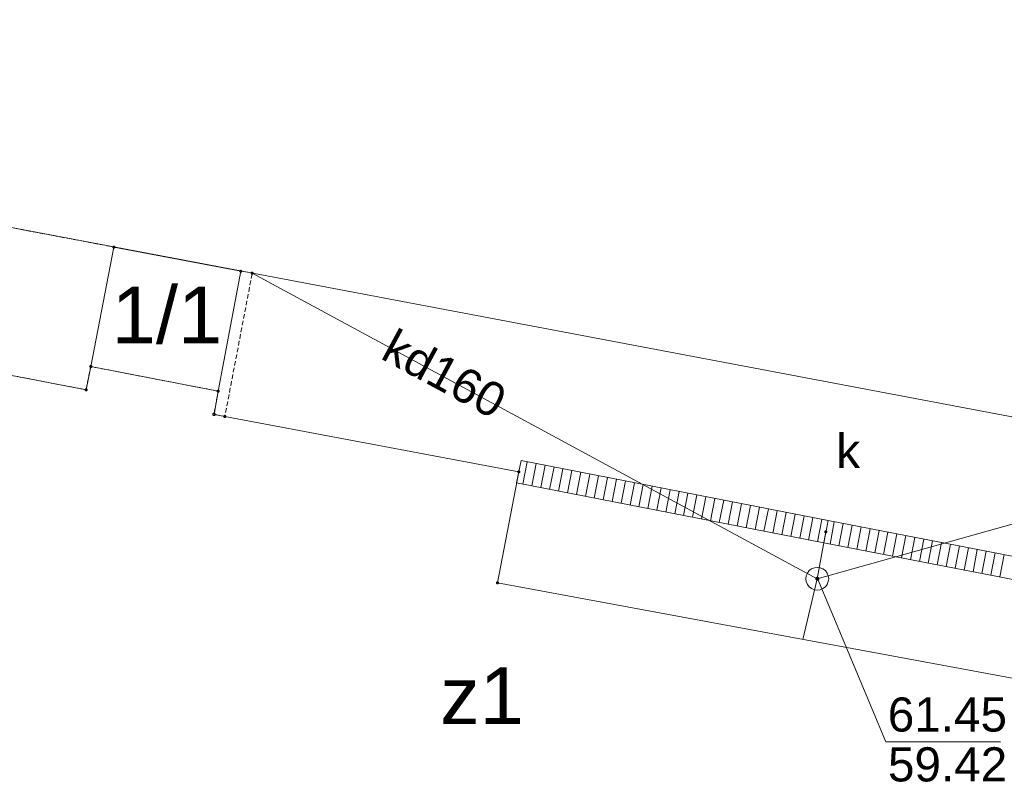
# Paper-space layout 'A-01 PLAN SYTUACYJNY' of a CAD drawing. Header units: millimetres. Extents: x 0 to 900, y 0 to 750.
# Tile 54 of 105: x 502 to 545, y 407 to 441. Entities that reach past the tile are written whole.
import ezdxf
from ezdxf.xclip import XClip

# ---------------------------------------------------------------- set-up
doc = ezdxf.new("R2010")
doc.units = ezdxf.units.MM
doc.header["$MEASUREMENT"] = 0
doc.header["$XCLIPFRAME"] = 0
doc.linetypes.add('PRZER2-1', pattern=[1.5, 1, -0.5])
doc.layers.add('A_mapa_Nr_pióra__2', color=8, linetype='Continuous', lineweight=13)
doc.layers.add('A_podrys', color=7, linetype='Continuous')
doc.styles.add('STYL_AUTOMATYCZNY_1', font='arial.ttf')

# ---------------------------------------------------------------- blocks, each defined once
blk = doc.blocks.new('Rysunek_3_3', base_point=(-1239.757, 488.381))
at = {"layer": 'A_mapa_Nr_pióra__2', "linetype": 'Continuous', "lineweight": 13}
blk.add_hatch(color=8, dxfattribs=at).paths.add_polyline_path([(536.627, 416.615), (536.63, 416.592), (536.639, 416.57), (536.654, 416.552), (536.672, 416.538), (536.694, 416.529), (536.717, 416.525), (536.74, 416.529), (536.762, 416.538), (536.781, 416.552), (536.795, 416.57), (536.804, 416.592), (536.807, 416.615), (536.804, 416.639), (536.795, 416.66), (536.781, 416.679), (536.762, 416.693), (536.74, 416.702), (536.717, 416.705), (536.694, 416.702), (536.672, 416.693), (536.654, 416.679), (536.639, 416.66), (536.63, 416.639)])
at = {"layer": 'A_mapa_Nr_pióra__2', "color": 8, "linetype": 'Continuous', "lineweight": 13, "ltscale": 0.2, "flags": 128}
for points in [[(577.275, 449.527), (576.687, 449.637), (576.631, 449.341), (535.335, 457.199), (535.771, 459.559), (529.479, 460.725), (529.343, 459.997), (493.967, 466.553), (494.021, 466.849), (493.431, 466.957), (487.411, 434.353), (487.903, 434.263), (487.957, 434.555), (558.212, 421.285), (558.337, 421.255), (569.857, 419.075), (571.637, 418.715)], [(504.777, 425.935), (505.799, 431.185), (511.38, 430.131), (510.377, 424.855)], [(505.754, 431.169), (505.754, 431.201), (505.783, 431.23), (505.815, 431.23), (505.844, 431.201), (505.844, 431.169), (505.815, 431.14), (505.783, 431.14)], [(511.335, 430.115), (511.335, 430.147), (511.364, 430.176), (511.396, 430.176), (511.425, 430.147), (511.425, 430.115), (511.396, 430.086), (511.364, 430.086)], [(511.832, 430.021), (511.832, 430.053), (511.862, 430.082), (511.893, 430.082), (511.922, 430.053), (511.922, 430.021), (511.893, 429.992), (511.862, 429.992)], [(504.732, 425.92), (504.732, 425.951), (504.761, 425.98), (504.793, 425.98), (504.822, 425.951), (504.822, 425.92), (504.793, 425.89), (504.761, 425.89)], [(504.532, 424.9), (504.532, 424.931), (504.561, 424.96), (504.593, 424.96), (504.622, 424.931), (504.622, 424.9), (504.593, 424.87), (504.561, 424.87)], [(510.332, 424.84), (510.332, 424.871), (510.361, 424.9), (510.393, 424.9), (510.422, 424.871), (510.422, 424.84), (510.393, 424.81), (510.361, 424.81)], [(510.152, 423.82), (510.152, 423.851), (510.181, 423.88), (510.213, 423.88), (510.242, 423.851), (510.242, 423.82), (510.213, 423.79), (510.181, 423.79)], [(510.63, 423.73), (510.63, 423.761), (510.659, 423.791), (510.691, 423.791), (510.72, 423.761), (510.72, 423.73), (510.691, 423.701), (510.659, 423.701)], [(523.552, 421.3), (523.552, 421.331), (523.581, 421.36), (523.613, 421.36), (523.642, 421.331), (523.642, 421.3), (523.613, 421.27), (523.581, 421.27)], [(537.052, 418.66), (537.052, 418.691), (537.081, 418.72), (537.113, 418.72), (537.142, 418.691), (537.142, 418.66), (537.113, 418.63), (537.081, 418.63)], [(536.717, 417.115), (536.847, 417.098), (536.967, 417.048), (537.071, 416.969), (537.15, 416.865), (537.2, 416.745), (537.217, 416.615), (537.2, 416.486), (537.15, 416.365), (537.071, 416.262), (536.967, 416.182), (536.847, 416.133), (536.717, 416.115), (536.588, 416.133), (536.467, 416.182), (536.364, 416.262), (536.284, 416.365), (536.234, 416.486), (536.217, 416.615), (536.234, 416.745), (536.284, 416.865), (536.364, 416.969), (536.467, 417.048), (536.588, 417.098)], [(522.612, 416.42), (522.612, 416.451), (522.641, 416.48), (522.673, 416.48), (522.702, 416.451), (522.702, 416.42), (522.673, 416.39), (522.641, 416.39)]]:
    blk.add_lwpolyline(points, close=True, dxfattribs=at)
at = {"layer": 'A_mapa_Nr_pióra__2', "color": 8, "linetype": 'PRZER2-1', "lineweight": 13, "ltscale": 0.2, "flags": 128}
blk.add_lwpolyline([(511.877, 430.037), (511.38, 430.131), (505.799, 431.185), (498.857, 432.496), (497.655, 426.247), (504.577, 424.915), (504.777, 425.935), (510.377, 424.855), (510.197, 423.835), (510.675, 423.746)], close=True, dxfattribs=at)
at = {"layer": 'A_mapa_Nr_pióra__2', "color": 8, "linetype": 'Continuous', "lineweight": 13, "ltscale": 0.2, "flags": 128}
for points in [[(511.877, 430.035), (536.717, 416.615)], [(549.197, 345.435), (524.717, 350.095), (533.957, 398.675), (519.677, 401.395), (510.497, 352.795), (503.817, 354.075), (503.797, 353.975), (473.137, 359.795), (483.197, 412.855), (484.937, 412.535), (487.937, 428.115), (504.577, 424.915), (504.777, 425.935), (510.377, 424.855), (510.197, 423.835), (523.597, 421.315), (522.657, 416.435), (548.137, 411.715)], [(536.717, 416.615), (553.117, 421.215), (553.32, 422.209), (553.117, 421.215), (558.337, 421.255)], [(523.693, 421.806), (523.501, 420.825)], [(523.693, 421.806), (537.192, 419.166), (549.132, 416.866)], [(523.966, 421.753), (523.774, 420.771)], [(523.966, 421.753), (523.774, 420.771)], [(524.358, 421.676), (524.166, 420.695)], [(524.358, 421.676), (524.166, 420.695)], [(524.751, 421.599), (524.559, 420.618)], [(524.751, 421.599), (524.559, 420.618)], [(525.144, 421.523), (524.952, 420.541)], [(525.144, 421.523), (524.952, 420.541)], [(525.536, 421.446), (525.344, 420.464)], [(525.536, 421.446), (525.344, 420.464)], [(525.929, 421.369), (525.737, 420.388)], [(525.929, 421.369), (525.737, 420.388)], [(526.321, 421.292), (526.129, 420.311)], [(526.321, 421.292), (526.129, 420.311)], [(526.714, 421.215), (526.522, 420.234)], [(526.714, 421.215), (526.522, 420.234)], [(523.501, 420.825), (537.002, 418.185), (548.943, 415.885)], [(527.106, 421.139), (526.914, 420.157)], [(527.106, 421.139), (526.914, 420.157)], [(527.499, 421.062), (527.307, 420.081)], [(527.499, 421.062), (527.307, 420.081)], [(527.891, 420.985), (527.7, 420.004)], [(527.891, 420.985), (527.7, 420.004)], [(528.284, 420.908), (528.092, 419.927)], [(528.284, 420.908), (528.092, 419.927)], [(528.677, 420.832), (528.485, 419.85)], [(528.677, 420.832), (528.485, 419.85)], [(529.069, 420.755), (528.877, 419.773)], [(529.069, 420.755), (528.877, 419.773)], [(529.462, 420.678), (529.27, 419.697)], [(529.462, 420.678), (529.27, 419.697)], [(529.854, 420.601), (529.662, 419.62)], [(529.854, 420.601), (529.662, 419.62)], [(530.247, 420.525), (530.055, 419.543)], [(530.247, 420.525), (530.055, 419.543)], [(530.639, 420.448), (530.448, 419.466)], [(530.639, 420.448), (530.448, 419.466)], [(531.032, 420.371), (530.84, 419.39)], [(531.032, 420.371), (530.84, 419.39)], [(531.425, 420.294), (531.233, 419.313)], [(531.425, 420.294), (531.233, 419.313)], [(531.817, 420.217), (531.625, 419.236)], [(531.817, 420.217), (531.625, 419.236)], [(532.21, 420.141), (532.018, 419.159)], [(532.21, 420.141), (532.018, 419.159)], [(532.602, 420.064), (532.41, 419.083)], [(532.602, 420.064), (532.41, 419.083)], [(532.995, 419.987), (532.803, 419.006)], [(532.995, 419.987), (532.803, 419.006)], [(533.387, 419.91), (533.195, 418.929)], [(533.387, 419.91), (533.195, 418.929)], [(533.78, 419.834), (533.588, 418.852)], [(533.78, 419.834), (533.588, 418.852)], [(534.173, 419.757), (533.981, 418.775)], [(534.173, 419.757), (533.981, 418.775)], [(534.565, 419.68), (534.373, 418.699)], [(534.565, 419.68), (534.373, 418.699)], [(534.958, 419.603), (534.766, 418.622)], [(534.958, 419.603), (534.766, 418.622)], [(535.35, 419.527), (535.158, 418.545)], [(535.35, 419.527), (535.158, 418.545)], [(535.743, 419.45), (535.551, 418.468)], [(535.743, 419.45), (535.551, 418.468)], [(536.135, 419.373), (535.943, 418.392)], [(536.135, 419.373), (535.943, 418.392)], [(536.528, 419.296), (536.336, 418.315)], [(536.528, 419.296), (536.336, 418.315)], [(536.92, 419.22), (536.729, 418.238)], [(536.92, 419.22), (536.729, 418.238)], [(537.002, 418.185), (537.192, 419.166)], [(537.466, 419.114), (537.277, 418.132)], [(537.466, 419.114), (537.277, 418.132)], [(537.859, 419.038), (537.67, 418.056)], [(537.859, 419.038), (537.67, 418.056)], [(536.717, 416.615), (537.097, 418.675)], [(538.252, 418.962), (538.063, 417.98)], [(538.252, 418.962), (538.063, 417.98)], [(538.645, 418.887), (538.456, 417.905)], [(538.645, 418.887), (538.456, 417.905)], [(539.038, 418.811), (538.848, 417.829)], [(539.038, 418.811), (538.848, 417.829)], [(539.43, 418.735), (539.241, 417.753)], [(539.43, 418.735), (539.241, 417.753)], [(539.823, 418.66), (539.634, 417.678)], [(539.823, 418.66), (539.634, 417.678)], [(540.216, 418.584), (540.027, 417.602)], [(540.216, 418.584), (540.027, 417.602)], [(540.609, 418.508), (540.42, 417.526)], [(540.609, 418.508), (540.42, 417.526)], [(541.001, 418.433), (540.812, 417.451)], [(541.001, 418.433), (540.812, 417.451)], [(541.394, 418.357), (541.205, 417.375)], [(541.394, 418.357), (541.205, 417.375)], [(541.787, 418.281), (541.598, 417.299)], [(541.787, 418.281), (541.598, 417.299)], [(542.18, 418.206), (541.991, 417.224)], [(542.18, 418.206), (541.991, 417.224)], [(542.573, 418.13), (542.383, 417.148)], [(542.573, 418.13), (542.383, 417.148)], [(542.965, 418.054), (542.776, 417.072)], [(542.965, 418.054), (542.776, 417.072)], [(543.358, 417.979), (543.169, 416.997)], [(543.358, 417.979), (543.169, 416.997)], [(543.751, 417.903), (543.562, 416.921)], [(543.751, 417.903), (543.562, 416.921)], [(544.144, 417.827), (543.955, 416.845)], [(544.144, 417.827), (543.955, 416.845)], [(544.537, 417.752), (544.347, 416.77)], [(544.537, 417.752), (544.347, 416.77)], [(544.929, 417.676), (544.74, 416.694)], [(544.929, 417.676), (544.74, 416.694)], [(536.078, 413.949), (536.717, 416.615)], [(536.723, 416.626), (539.736, 409.451), (544.776, 409.451)]]:
    blk.add_lwpolyline(points, dxfattribs=at)
at = {"layer": 'A_mapa_Nr_pióra__2', "color": 8, "linetype": 'Continuous', "lineweight": 13, "attachment_point": 7, "style": 'STYL_AUTOMATYCZNY_1'}
for s, insert, char_height in [('\\A1;{\\pql;\\fArial|b0|i0|c238|p0;\\W1.000000;1/1}', (505.702, 426.915), 2.5), ('\\A1;{\\pql;\\fArial|b0|i0|c238|p0;\\W1.000000;k}', (537.55, 421.481), 1.5), ('\\A1;{\\pql;\\fArial|b0|i0|c238|p0;\\W1.000000;z1}', (520.131, 410.226), 2.5), ('\\A1;{\\pql;\\fArial|b0|i0|c238|p0;\\W1.000000;61.45}', (539.814, 409.879), 1.5), ('\\A1;{\\pql;\\fArial|b0|i0|c238|p0;\\W1.000000;59.42}', (539.823, 407.689), 1.5)]:
    blk.add_mtext(s, dxfattribs=dict(at, insert=insert, char_height=char_height))
at = {"layer": 'A_mapa_Nr_pióra__2', "color": 8, "linetype": 'Continuous', "lineweight": 13, "insert": (517.451, 426.295), "char_height": 1.5, "attachment_point": 7, "rotation": 331.6195, "style": 'STYL_AUTOMATYCZNY_1'}
blk.add_mtext('\\A1;{\\pql;\\fArial|b0|i0|c238|p0;\\W1.000000;kd160}', dxfattribs=at)

psp = doc.layouts.new('A-01 PLAN SYTUACYJNY')

# ---------------------------------------------------------------- block references
at = {"layer": 'A_podrys', "color": 37, "linetype": 'Continuous', "lineweight": 5, "true_color": 0x656532}
ref = psp.add_blockref('Rysunek_3_3', (-1239.757, 488.381), dxfattribs=at)
XClip(ref).set_block_clipping_path([(29.90003743, 157.4723136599), (895.1, 745.1)])

doc.saveas('drawing.dxf')
